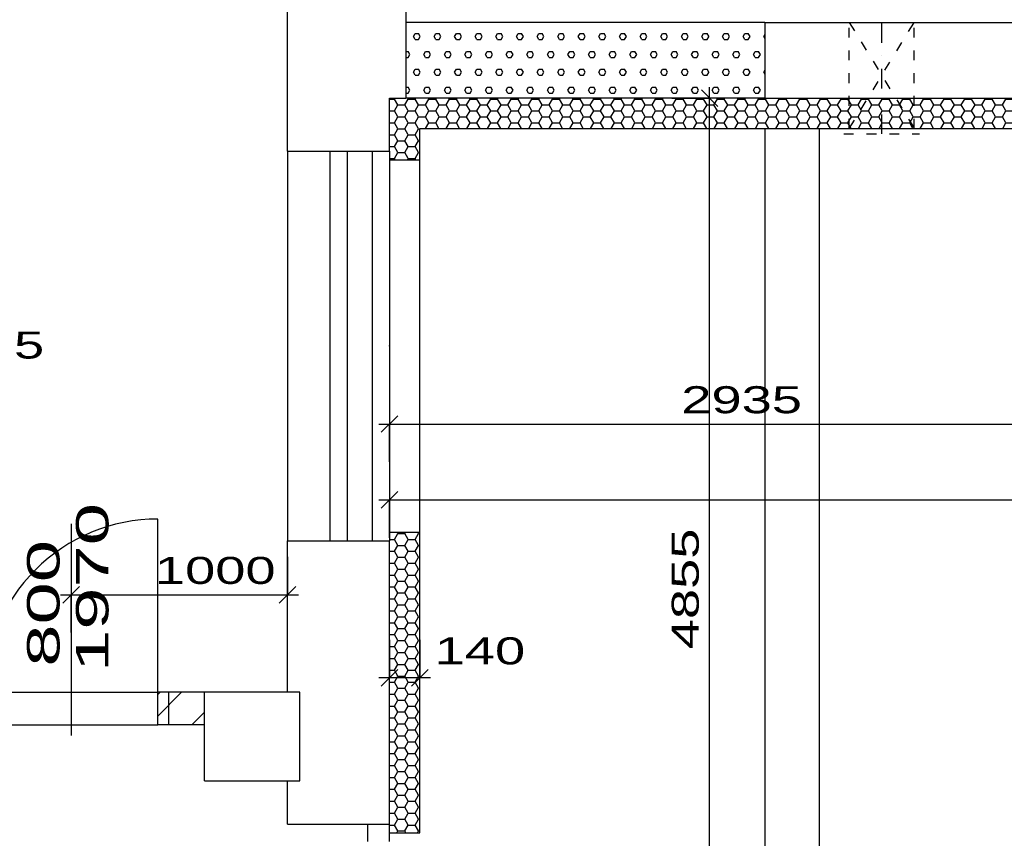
# Model space of a CAD drawing. Extents: x -196363 to 398972, y -489949 to -260582.
# Tile 189 of 256: x 226546 to 231097, y -380948 to -377165. Entities that reach past the tile are written whole.
import ezdxf

# ---------------------------------------------------------------- set-up
doc = ezdxf.new("R2010")
doc.units = 0
doc.header["$MEASUREMENT"] = 0
doc.linetypes.add('DASHED1', pattern=[1, 0.3, -0.4, 0.3])
doc.linetypes.add('DOTDASH', pattern=[1, 0.3, -0.2, 0, -0.2, 0.3])
for name, color, linetype in [('dvere', 1, 'Continuous'), ('koty', 1, 'Continuous'), ('navrh', 2, 'Continuous'), ('noszdiv', 1, 'Continuous'), ('okna', 2, 'Continuous'), ('popdver', 6, 'Continuous'), ('srafy', 8, 'Continuous'), ('tepizol', 8, 'Continuous')]:
    doc.layers.add(name, color=color, linetype=linetype)
doc.styles.add('SPIRITTXTSTYLE1', font='ROMAN')
doc.dimstyles.new('SPIRITSTYLE26', dxfattribs={"dimtxt": 125, "dimasz": 12.7, "dimexe": 175, "dimexo": -175, "dimgap": 50, "dimtad": 1, "dimdec": 3, "dimzin": 0, "dimdsep": 46, "dimlunit": 7, "dimtxsty": 'SPIRITTXTSTYLE1', "dimblk1": '_TICKMARKS26', "dimblk2": '_TICKMARKS26', "dimsah": 1, "dimcen": 0.09, "dimdle": 50, "dimclrd": 1, "dimclre": 1, "dimclrt": 1, "dimadec": 0, "dimazin": 0, "dimtfac": 1, "dimtdec": 4, "dimtofl": 0, "dimtmove": 1, "dimatfit": 0, "dimfxl": 0, "dimtolj": 1, "dimtzin": 0, "dimarcsym": 0})
doc.dimstyles.new('SPIRITSTYLE551', dxfattribs={"dimtxt": 125, "dimasz": 12.7, "dimexe": 175, "dimexo": 7842.966309, "dimgap": 50, "dimtad": 1, "dimdec": 3, "dimzin": 0, "dimdsep": 46, "dimlunit": 7, "dimtxsty": 'SPIRITTXTSTYLE1', "dimblk1": '_TICKMARKS551', "dimblk2": '_TICKMARKS551', "dimsah": 1, "dimcen": 0.09, "dimdle": 50, "dimclrd": 1, "dimclre": 1, "dimclrt": 1, "dimadec": 0, "dimazin": 0, "dimtfac": 1, "dimtdec": 4, "dimtofl": 0, "dimtmove": 1, "dimatfit": 0, "dimfxl": 0, "dimtolj": 1, "dimtzin": 0, "dimarcsym": 0})
doc.dimstyles.new('SPIRITSTYLE552', dxfattribs={"dimtxt": 125, "dimasz": 12.7, "dimexe": 175, "dimexo": 8038.650391, "dimgap": 50, "dimtad": 1, "dimdec": 3, "dimzin": 0, "dimdsep": 46, "dimlunit": 7, "dimtxsty": 'SPIRITTXTSTYLE1', "dimblk1": '_TICKMARKS552', "dimblk2": '_TICKMARKS552', "dimsah": 1, "dimcen": 0.09, "dimdle": 50, "dimclrd": 1, "dimclre": 1, "dimclrt": 1, "dimadec": 0, "dimazin": 0, "dimtfac": 1, "dimtdec": 4, "dimtofl": 0, "dimtmove": 1, "dimatfit": 0, "dimfxl": 0, "dimtolj": 1, "dimtzin": 0, "dimarcsym": 0})
doc.dimstyles.new('SPIRITSTYLE553', dxfattribs={"dimtxt": 125, "dimasz": 12.7, "dimexe": 175, "dimexo": 8314.330078, "dimgap": 50, "dimtad": 1, "dimdec": 3, "dimzin": 0, "dimdsep": 46, "dimlunit": 7, "dimtxsty": 'SPIRITTXTSTYLE1', "dimblk1": '_TICKMARKS553', "dimblk2": '_TICKMARKS553', "dimsah": 1, "dimcen": 0.09, "dimdle": 50, "dimclrd": 1, "dimclre": 1, "dimclrt": 1, "dimadec": 0, "dimazin": 0, "dimtfac": 1, "dimtdec": 4, "dimtofl": 0, "dimtmove": 1, "dimatfit": 0, "dimfxl": 0, "dimtolj": 1, "dimtzin": 0, "dimarcsym": 0})
doc.dimstyles.new('SPIRITSTYLE558', dxfattribs={"dimtxt": 125, "dimasz": 12.7, "dimexe": 175, "dimexo": 9321.126953, "dimgap": 50, "dimtad": 1, "dimdec": 3, "dimzin": 0, "dimdsep": 46, "dimlunit": 7, "dimtxsty": 'SPIRITTXTSTYLE1', "dimblk1": '_TICKMARKS558', "dimblk2": '_TICKMARKS558', "dimsah": 1, "dimcen": 0.09, "dimdle": 50, "dimclrd": 1, "dimclre": 1, "dimclrt": 1, "dimadec": 0, "dimazin": 0, "dimtfac": 1, "dimtdec": 4, "dimtofl": 0, "dimtmove": 1, "dimatfit": 0, "dimfxl": 0, "dimtolj": 1, "dimtzin": 0, "dimarcsym": 0})
doc.dimstyles.new('SPIRITSTYLE559', dxfattribs={"dimtxt": 125, "dimasz": 12.7, "dimexe": 175, "dimexo": 9264.125977, "dimgap": 50, "dimtad": 1, "dimdec": 3, "dimzin": 0, "dimdsep": 46, "dimlunit": 7, "dimtxsty": 'SPIRITTXTSTYLE1', "dimblk1": '_TICKMARKS559', "dimblk2": '_TICKMARKS559', "dimsah": 1, "dimcen": 0.09, "dimdle": 50, "dimclrd": 1, "dimclre": 1, "dimclrt": 1, "dimadec": 0, "dimazin": 0, "dimtfac": 1, "dimtdec": 4, "dimtofl": 0, "dimtmove": 1, "dimatfit": 0, "dimfxl": 0, "dimtolj": 1, "dimtzin": 0, "dimarcsym": 0})
doc.dimstyles.new('SPIRITSTYLE560', dxfattribs={"dimtxt": 125, "dimasz": 12.7, "dimexe": 175, "dimexo": 8192.960938, "dimgap": 50, "dimtad": 1, "dimdec": 3, "dimzin": 0, "dimdsep": 46, "dimlunit": 7, "dimtxsty": 'SPIRITTXTSTYLE1', "dimblk1": '_TICKMARKS560', "dimblk2": '_TICKMARKS560', "dimsah": 1, "dimcen": 0.09, "dimdle": 50, "dimclrd": 1, "dimclre": 1, "dimclrt": 1, "dimadec": 0, "dimazin": 0, "dimtfac": 1, "dimtdec": 4, "dimtofl": 0, "dimtmove": 1, "dimatfit": 0, "dimfxl": 0, "dimtolj": 1, "dimtzin": 0, "dimarcsym": 0})
doc.dimstyles.new('SPIRITSTYLE566', dxfattribs={"dimtxt": 125, "dimasz": 12.7, "dimexe": 175, "dimexo": -153.643173, "dimgap": 50, "dimtad": 1, "dimdec": 3, "dimzin": 0, "dimdsep": 46, "dimlunit": 7, "dimtxsty": 'SPIRITTXTSTYLE1', "dimblk1": '_TICKMARKS566', "dimblk2": '_TICKMARKS566', "dimsah": 1, "dimcen": 0.09, "dimdle": 50, "dimclrd": 1, "dimclre": 1, "dimclrt": 1, "dimadec": 0, "dimazin": 0, "dimtfac": 1, "dimtdec": 4, "dimtofl": 0, "dimtmove": 1, "dimatfit": 0, "dimfxl": 0, "dimtolj": 1, "dimtzin": 0, "dimarcsym": 0})
doc.dimstyles.new('SPIRITSTYLE567', dxfattribs={"dimtxt": 125, "dimasz": 12.7, "dimexe": 175, "dimexo": 1680.961182, "dimgap": 50, "dimtad": 1, "dimdec": 3, "dimzin": 0, "dimdsep": 46, "dimlunit": 7, "dimtxsty": 'SPIRITTXTSTYLE1', "dimblk1": '_TICKMARKS567', "dimblk2": '_TICKMARKS567', "dimsah": 1, "dimcen": 0.09, "dimdle": 50, "dimclrd": 1, "dimclre": 1, "dimclrt": 1, "dimadec": 0, "dimazin": 0, "dimtfac": 1, "dimtdec": 4, "dimtofl": 0, "dimtmove": 1, "dimatfit": 0, "dimfxl": 0, "dimtolj": 1, "dimtzin": 0, "dimarcsym": 0})
doc.dimstyles.new('SPIRITSTYLE568', dxfattribs={"dimtxt": 125, "dimasz": 12.7, "dimexe": 175, "dimexo": 8542.955078, "dimgap": 50, "dimtad": 1, "dimdec": 3, "dimzin": 0, "dimdsep": 46, "dimlunit": 7, "dimtxsty": 'SPIRITTXTSTYLE1', "dimblk1": '_TICKMARKS568', "dimblk2": '_TICKMARKS568', "dimsah": 1, "dimcen": 0.09, "dimdle": 50, "dimclrd": 1, "dimclre": 1, "dimclrt": 1, "dimadec": 0, "dimazin": 0, "dimtfac": 1, "dimtdec": 4, "dimtofl": 0, "dimtmove": 1, "dimatfit": 0, "dimfxl": 0, "dimtolj": 1, "dimtzin": 0, "dimarcsym": 0})
doc.dimstyles.new('SPIRITSTYLE653', dxfattribs={"dimtxt": 125, "dimasz": 12.7, "dimexe": 175, "dimexo": 275.2547, "dimgap": 50, "dimtad": 1, "dimdec": 3, "dimzin": 0, "dimdsep": 46, "dimlunit": 7, "dimtxsty": 'SPIRITTXTSTYLE1', "dimblk1": '_TICKMARKS653', "dimblk2": '_TICKMARKS653', "dimsah": 1, "dimcen": 0.09, "dimdle": 50, "dimclrd": 1, "dimclre": 1, "dimclrt": 1, "dimadec": 0, "dimazin": 0, "dimtfac": 1, "dimtdec": 4, "dimtofl": 0, "dimtmove": 1, "dimatfit": 0, "dimfxl": 0, "dimtolj": 1, "dimtzin": 0, "dimarcsym": 0})
doc.dimstyles.new('SPIRITSTYLE660', dxfattribs={"dimtxt": 125, "dimasz": 12.7, "dimexe": 175, "dimexo": 80.835548, "dimgap": 50, "dimtad": 1, "dimdec": 3, "dimzin": 0, "dimdsep": 46, "dimlunit": 7, "dimtxsty": 'SPIRITTXTSTYLE1', "dimblk1": '_TICKMARKS660', "dimblk2": '_TICKMARKS660', "dimsah": 1, "dimcen": 0.09, "dimdle": 50, "dimclrd": 1, "dimclre": 1, "dimclrt": 1, "dimadec": 0, "dimazin": 0, "dimtfac": 1, "dimtdec": 4, "dimtofl": 0, "dimtmove": 1, "dimatfit": 0, "dimfxl": 0, "dimtolj": 1, "dimtzin": 0, "dimarcsym": 0})
pattern_1 = [(0, (582227.31, -258968), (47.625, 82.488914), [15.875, -79.375]), (0, (582227.31, -258940.5), (47.625, 82.488914), [15.875, -79.375]), (60.000002, (582243.19, -258968), (-47.625, 82.488914), [15.875, -79.375]), (120.000003, (582227.31, -258968), (-95.25, -3e-06), [15.875, -79.375]), (60.000002, (582219.375, -258954.25), (-47.625, 82.488914), [15.875, -79.375]), (120.000003, (582251.125, -258954.25), (-95.25, -3e-06), [15.875, -79.375])]
pattern_2 = [(0, (582227.312, -258968), (47.625, 27.4963055), [-63.5, 31.75]), (60.000002, (582227.312, -258968), (-1.7e-06, 54.9926147), [31.75, -63.5]), (120.000003, (582227.312, -258968), (-47.625, 27.4963055), [-63.5, 31.75])]

# ---------------------------------------------------------------- blocks, each defined once
blk = doc.blocks.new('_TICKMARKS551')
at = {"color": 1, "linetype": 'Continuous'}
blk.add_line((-3, -3), (3, 3), dxfattribs=at)
blk = doc.blocks.new('*D1373')
at = {"color": 1, "linetype": 'Continuous', "ltscale": 300}
for p, q in [((236273.3125, -377477.90625, 1723.800049), (236273.3125, -377822.9375, 1723.800049)), ((236098.3125, -377527.90625, 1723.800049), (236273.3125, -377527.90625, 1723.800049)), ((236448.296875, -377527.90625, 1723.800049), (236273.3125, -377527.90625, 1723.800049)), ((236098.3125, -377772.9375, 1723.800049), (236273.3125, -377772.9375, 1723.800049)), ((236448.296875, -377772.9375, 1723.800049), (236273.3125, -377772.9375, 1723.800049))]:
    blk.add_line(p, q, dxfattribs=at)
at = {"color": 1, "linetype": 'Continuous', "ltscale": 300, "xscale": 12.69999980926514, "yscale": 12.69999980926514, "zscale": 12.69999980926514}
for p, rotation in [((236273.3125, -377527.90625, 1723.800049), 90.00000250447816), ((236273.3125, -377772.9375, 1723.800049), -90.00000250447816)]:
    blk.add_blockref('_TICKMARKS551', p, dxfattribs=dict(at, rotation=rotation))
at = {"color": 1, "linetype": 'Continuous', "ltscale": 300, "style": 'SPIRITTXTSTYLE1', "width": 1.5}
blk.add_text('245', height=125, rotation=450.000019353, dxfattribs=at).set_placement((236197.609375, -377738, 1723.800049))
blk = doc.blocks.new('_TICKMARKS552')
at = {"color": 1, "linetype": 'Continuous'}
blk.add_line((-3, -3), (3, 3), dxfattribs=at)
blk = doc.blocks.new('*D1374')
at = {"color": 1, "linetype": 'Continuous', "ltscale": 300}
for p, q in [((236273.3125, -377722.9375, 1723.800049), (236273.3125, -379622.90625, 1723.800049)), ((236098.3125, -377772.9375, 1723.800049), (236273.3125, -377772.9375, 1723.800049)), ((236448.296875, -377772.9375, 1723.800049), (236273.3125, -377772.9375, 1723.800049)), ((236098.3125, -379572.90625, 1723.800049), (236273.3125, -379572.90625, 1723.800049)), ((236448.296875, -379572.90625, 1723.800049), (236273.3125, -379572.90625, 1723.800049))]:
    blk.add_line(p, q, dxfattribs=at)
at = {"color": 1, "linetype": 'Continuous', "ltscale": 300, "xscale": 12.69999980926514, "yscale": 12.69999980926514, "zscale": 12.69999980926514}
for p, rotation in [((236273.3125, -377772.9375, 1723.800049), 90.00000250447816), ((236273.3125, -379572.90625, 1723.800049), -90.00000250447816)]:
    blk.add_blockref('_TICKMARKS552', p, dxfattribs=dict(at, rotation=rotation))
at = {"color": 1, "linetype": 'Continuous', "ltscale": 300, "style": 'SPIRITTXTSTYLE1', "width": 1.5}
blk.add_text('1800', height=125, rotation=450.000019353, dxfattribs=at).set_placement((236223.328125, -378786, 1723.800049))
blk = doc.blocks.new('*D1375')
at = {"color": 1, "linetype": 'Continuous', "ltscale": 300}
for p, q in [((236273.3125, -379522.90625, 1723.800049), (236273.3125, -380932.9375, 1723.800049)), ((236098.3125, -379572.90625, 1723.800049), (236273.3125, -379572.90625, 1723.800049)), ((236448.296875, -379572.90625, 1723.800049), (236273.3125, -379572.90625, 1723.800049)), ((236098.3125, -380882.9375, 1723.800049), (236273.3125, -380882.9375, 1723.800049)), ((236448.296875, -380882.9375, 1723.800049), (236273.3125, -380882.9375, 1723.800049))]:
    blk.add_line(p, q, dxfattribs=at)
at = {"color": 1, "linetype": 'Continuous', "ltscale": 300, "xscale": 12.69999980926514, "yscale": 12.69999980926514, "zscale": 12.69999980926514}
for p, rotation in [((236273.3125, -379572.90625, 1723.800049), 90.00000250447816), ((236273.3125, -380882.9375, 1723.800049), -90.00000250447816)]:
    blk.add_blockref('_TICKMARKS552', p, dxfattribs=dict(at, rotation=rotation))
at = {"color": 1, "linetype": 'Continuous', "ltscale": 300, "style": 'SPIRITTXTSTYLE1', "width": 1.5}
blk.add_text('1310', height=125, rotation=450.000019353, dxfattribs=at).set_placement((236223.328125, -380335.0625, 1723.800049))
blk = doc.blocks.new('_TICKMARKS553')
at = {"color": 1, "linetype": 'Continuous'}
blk.add_line((-3, -3), (3, 3), dxfattribs=at)
blk = doc.blocks.new('*D1376')
at = {"color": 1, "linetype": 'Continuous', "ltscale": 300}
for p, q in [((236273.3125, -380832.90625, 1723.800049), (236273.3125, -382032.90625, 1723.800049)), ((236098.3125, -380882.9375, 1723.800049), (236273.3125, -380882.9375, 1723.800049)), ((236448.296875, -380882.9375, 1723.800049), (236273.3125, -380882.9375, 1723.800049)), ((236098.3125, -381982.90625, 1723.800049), (236273.3125, -381982.90625, 1723.800049)), ((236448.296875, -381982.90625, 1723.800049), (236273.3125, -381982.90625, 1723.800049))]:
    blk.add_line(p, q, dxfattribs=at)
at = {"color": 1, "linetype": 'Continuous', "ltscale": 300, "xscale": 12.69999980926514, "yscale": 12.69999980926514, "zscale": 12.69999980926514}
for p, rotation in [((236273.3125, -380882.9375, 1723.800049), 90.00000250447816), ((236273.3125, -381982.90625, 1723.800049), -90.00000250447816)]:
    blk.add_blockref('_TICKMARKS553', p, dxfattribs=dict(at, rotation=rotation))
at = {"color": 1, "linetype": 'Continuous', "ltscale": 300, "style": 'SPIRITTXTSTYLE1', "width": 1.5}
blk.add_text('1100', height=125, rotation=450.000019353, dxfattribs=at).set_placement((236223.328125, -381540.0625, 1723.800049))
blk = doc.blocks.new('_TICKMARKS559')
at = {"color": 1, "linetype": 'Continuous'}
blk.add_line((-3, -3), (3, 3), dxfattribs=at)
blk = doc.blocks.new('*D1383')
at = {"color": 1, "linetype": 'Continuous', "ltscale": 300}
for p, q in [((236623.296875, -382032.90625, 1723.800049), (236623.296875, -380372.90625, 1723.800049)), ((236448.296875, -380422.90625, 1723.800049), (236623.296875, -380422.90625, 1723.800049)), ((236798.296875, -380422.90625, 1723.800049), (236623.296875, -380422.90625, 1723.800049)), ((236448.296875, -381982.90625, 1723.800049), (236623.296875, -381982.90625, 1723.800049)), ((236798.296875, -381982.90625, 1723.800049), (236623.296875, -381982.90625, 1723.800049))]:
    blk.add_line(p, q, dxfattribs=at)
at = {"color": 1, "linetype": 'Continuous', "ltscale": 300, "xscale": 12.69999980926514, "yscale": 12.69999980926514, "zscale": 12.69999980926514}
for p, rotation in [((236623.296875, -380422.90625, 1723.800049), 90.00000250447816), ((236623.296875, -381982.90625, 1723.800049), 270.0000006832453)]:
    blk.add_blockref('_TICKMARKS559', p, dxfattribs=dict(at, rotation=rotation))
at = {"color": 1, "linetype": 'Continuous', "ltscale": 300, "style": 'SPIRITTXTSTYLE1', "width": 1.5}
blk.add_text('1560', height=125, rotation=90.000002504, dxfattribs=at).set_placement((236573.3125, -381316, 1723.800049))
blk = doc.blocks.new('_TICKMARKS558')
at = {"color": 1, "linetype": 'Continuous'}
blk.add_line((-3, -3), (3, 3), dxfattribs=at)
blk = doc.blocks.new('*D1384')
at = {"color": 1, "linetype": 'Continuous', "ltscale": 300}
for p, q in [((236680.296875, -380472.9375, 1723.800049), (236680.296875, -380222.90625, 1723.800049)), ((236505.296875, -380272.9375, 1723.800049), (236680.296875, -380272.9375, 1723.800049)), ((236855.296875, -380272.9375, 1723.800049), (236680.296875, -380272.9375, 1723.800049)), ((236505.296875, -380422.90625, 1723.800049), (236680.296875, -380422.90625, 1723.800049)), ((236855.296875, -380422.90625, 1723.800049), (236680.296875, -380422.90625, 1723.800049))]:
    blk.add_line(p, q, dxfattribs=at)
at = {"color": 1, "linetype": 'Continuous', "ltscale": 300, "xscale": 12.69999980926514, "yscale": 12.69999980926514, "zscale": 12.69999980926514}
for p, rotation in [((236680.296875, -380272.9375, 1723.800049), 90.00000250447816), ((236680.296875, -380422.90625, 1723.800049), 270.0000006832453)]:
    blk.add_blockref('_TICKMARKS558', p, dxfattribs=dict(at, rotation=rotation))
at = {"color": 1, "linetype": 'Continuous', "ltscale": 300, "style": 'SPIRITTXTSTYLE1', "width": 1.5}
blk.add_text('150', height=125, rotation=90.000002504, dxfattribs=at).set_placement((236867.0625, -380624.25, 1723.800049))
blk = doc.blocks.new('_TICKMARKS560')
at = {"color": 1, "linetype": 'Continuous'}
blk.add_line((-3, -3), (3, 3), dxfattribs=at)
blk = doc.blocks.new('*D1385')
at = {"color": 1, "linetype": 'Continuous', "ltscale": 300}
for p, q in [((236623.296875, -380322.9375, 1723.800049), (236623.296875, -377477.90625, 1723.800049)), ((236448.296875, -377527.90625, 1723.800049), (236623.296875, -377527.90625, 1723.800049)), ((236798.296875, -377527.90625, 1723.800049), (236623.296875, -377527.90625, 1723.800049)), ((236448.296875, -380272.9375, 1723.800049), (236623.296875, -380272.9375, 1723.800049)), ((236798.296875, -380272.9375, 1723.800049), (236623.296875, -380272.9375, 1723.800049))]:
    blk.add_line(p, q, dxfattribs=at)
at = {"color": 1, "linetype": 'Continuous', "ltscale": 300, "xscale": 12.69999980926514, "yscale": 12.69999980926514, "zscale": 12.69999980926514}
for p, rotation in [((236623.296875, -377527.90625, 1723.800049), 90.00000250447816), ((236623.296875, -380272.9375, 1723.800049), 270.0000006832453)]:
    blk.add_blockref('_TICKMARKS560', p, dxfattribs=dict(at, rotation=rotation))
at = {"color": 1, "linetype": 'Continuous', "ltscale": 300, "style": 'SPIRITTXTSTYLE1', "width": 1.5}
blk.add_text('2745', height=125, rotation=90.000002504, dxfattribs=at).set_placement((236573.3125, -379019.46875, 1723.800049))
blk = doc.blocks.new('_TICKMARKS566')
at = {"color": 1, "linetype": 'Continuous'}
blk.add_line((-3, -3), (3, 3), dxfattribs=at)
blk = doc.blocks.new('*D1391')
at = {"color": 1, "linetype": 'Continuous', "ltscale": 300}
for p, q in [((228255.34375, -380031.5625, 1723.800049), (228255.34375, -380206.5625, 1723.800049)), ((228395.34375, -380031.5625, 1723.800049), (228395.34375, -380206.5625, 1723.800049)), ((228445.34375, -380206.5625, 1723.800049), (228205.328125, -380206.5625, 1723.800049)), ((228255.34375, -380381.53125, 1723.800049), (228255.34375, -380206.5625, 1723.800049)), ((228395.34375, -380381.53125, 1723.800049), (228395.34375, -380206.5625, 1723.800049))]:
    blk.add_line(p, q, dxfattribs=at)
at = {"color": 1, "linetype": 'Continuous', "ltscale": 300, "xscale": 12.69999980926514, "yscale": 12.69999980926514, "zscale": 12.69999980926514}
for p, rotation in [((228255.34375, -380206.5625, 1723.800049), 180.0000050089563), ((228395.34375, -380206.5625, 1723.800049), 360.0000100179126)]:
    blk.add_blockref('_TICKMARKS566', p, dxfattribs=dict(at, rotation=rotation))
at = {"color": 1, "linetype": 'Continuous', "ltscale": 300, "style": 'SPIRITTXTSTYLE1', "width": 1.5}
blk.add_text('140', height=125, rotation=360.000010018, dxfattribs=at).set_placement((228463.84375, -380144.28125, 1723.800049))
blk = doc.blocks.new('_TICKMARKS567')
at = {"color": 1, "linetype": 'Continuous'}
blk.add_line((-3, -3), (3, 3), dxfattribs=at)
blk = doc.blocks.new('*D1392')
at = {"color": 1, "linetype": 'Continuous', "ltscale": 300}
for p, q in [((228255.34375, -379208.875, 1723.800049), (228255.34375, -379383.875, 1723.800049)), ((235325.375, -379208.875, 1723.800049), (235325.375, -379383.875, 1723.800049)), ((228205.328125, -379383.875, 1723.800049), (235375.375, -379383.875, 1723.800049)), ((228255.34375, -379558.875, 1723.800049), (228255.34375, -379383.875, 1723.800049)), ((235325.375, -379558.875, 1723.800049), (235325.375, -379383.875, 1723.800049))]:
    blk.add_line(p, q, dxfattribs=at)
at = {"color": 1, "linetype": 'Continuous', "ltscale": 300, "xscale": 12.69999980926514, "yscale": 12.69999980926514, "zscale": 12.69999980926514, "rotation": 180.0000050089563}
blk.add_blockref('_TICKMARKS567', (228255.34375, -379383.875, 1723.800049), dxfattribs=at)
at = {"color": 1, "linetype": 'Continuous', "ltscale": 300, "xscale": 12.69999980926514, "yscale": 12.69999980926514, "zscale": 12.69999980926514}
blk.add_blockref('_TICKMARKS567', (235325.375, -379383.875, 1723.800049), dxfattribs=at)
at = {"color": 1, "linetype": 'Continuous', "ltscale": 300, "style": 'SPIRITTXTSTYLE1', "width": 1.5}
blk.add_text('7070', height=125, dxfattribs=at).set_placement((231671.3125, -379333.90625, 1723.800049))
blk = doc.blocks.new('_TICKMARKS568')
at = {"color": 1, "linetype": 'Continuous'}
blk.add_line((-3, -3), (3, 3), dxfattribs=at)
blk = doc.blocks.new('*D1393')
at = {"color": 1, "linetype": 'Continuous', "ltscale": 300}
for p, q in [((236973.296875, -377477.90625, 1723.800049), (236973.296875, -387172.90625, 1723.800049)), ((236798.296875, -377527.90625, 1723.800049), (236973.296875, -377527.90625, 1723.800049)), ((237148.296875, -377527.90625, 1723.800049), (236973.296875, -377527.90625, 1723.800049)), ((236798.296875, -387122.90625, 1723.800049), (236973.296875, -387122.90625, 1723.800049)), ((237148.296875, -387122.90625, 1723.800049), (236973.296875, -387122.90625, 1723.800049))]:
    blk.add_line(p, q, dxfattribs=at)
at = {"color": 1, "linetype": 'Continuous', "ltscale": 300, "xscale": 12.69999980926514, "yscale": 12.69999980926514, "zscale": 12.69999980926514}
for p, rotation in [((236973.296875, -377527.90625, 1723.800049), 90.00000250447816), ((236973.296875, -387122.90625, 1723.800049), -90.00000250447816)]:
    blk.add_blockref('_TICKMARKS568', p, dxfattribs=dict(at, rotation=rotation))
at = {"color": 1, "linetype": 'Continuous', "ltscale": 300, "style": 'SPIRITTXTSTYLE1', "width": 1.5}
blk.add_text('9595', height=125, rotation=450.000019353, dxfattribs=at).set_placement((236923.3125, -382444.4375, 1723.800049))
blk = doc.blocks.new('_TICKMARKS653')
at = {"color": 1, "linetype": 'Continuous'}
blk.add_line((-3, -3), (3, 3), dxfattribs=at)
blk = doc.blocks.new('*D1580')
at = {"color": 1, "linetype": 'Continuous', "ltscale": 300}
for p, q in [((226784.171875, -379647.6875, 1723.800049), (226784.171875, -379822.65625, 1723.800049)), ((227783.96875, -379647.6875, 1723.800049), (227783.96875, -379822.65625, 1723.800049)), ((226734.171875, -379822.65625, 1723.800049), (227833.984375, -379822.65625, 1723.800049)), ((226784.171875, -379997.65625, 1723.800049), (226784.171875, -379822.65625, 1723.800049)), ((227783.96875, -379997.65625, 1723.800049), (227783.96875, -379822.65625, 1723.800049))]:
    blk.add_line(p, q, dxfattribs=at)
at = {"color": 1, "linetype": 'Continuous', "ltscale": 300, "xscale": 12.69999980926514, "yscale": 12.69999980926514, "zscale": 12.69999980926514, "rotation": 180.0000050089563}
blk.add_blockref('_TICKMARKS653', (226784.171875, -379822.65625, 1723.800049), dxfattribs=at)
at = {"color": 1, "linetype": 'Continuous', "ltscale": 300, "xscale": 12.69999980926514, "yscale": 12.69999980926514, "zscale": 12.69999980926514}
blk.add_blockref('_TICKMARKS653', (227783.96875, -379822.65625, 1723.800049), dxfattribs=at)
at = {"color": 1, "linetype": 'Continuous', "ltscale": 300, "style": 'SPIRITTXTSTYLE1', "width": 1.5}
blk.add_text('1000', height=125, dxfattribs=at).set_placement((227170.984375, -379772.6875, 1723.800049))
blk = doc.blocks.new('_TICKMARKS660')
at = {"color": 1, "linetype": 'Continuous'}
blk.add_line((-3, -3), (3, 3), dxfattribs=at)
blk = doc.blocks.new('*D1590')
at = {"color": 1, "linetype": 'Continuous', "ltscale": 300}
for p, q in [((229734.515625, -382432.90625, 1723.800049), (229734.515625, -377477.90625, 1723.800049)), ((229559.515625, -377527.90625, 1723.800049), (229734.515625, -377527.90625, 1723.800049)), ((229909.515625, -377527.90625, 1723.800049), (229734.515625, -377527.90625, 1723.800049)), ((229559.515625, -382382.90625, 1723.800049), (229734.515625, -382382.90625, 1723.800049)), ((229909.515625, -382382.90625, 1723.800049), (229734.515625, -382382.90625, 1723.800049))]:
    blk.add_line(p, q, dxfattribs=at)
at = {"color": 1, "linetype": 'Continuous', "ltscale": 300, "xscale": 12.69999980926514, "yscale": 12.69999980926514, "zscale": 12.69999980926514}
for p, rotation in [((229734.515625, -377527.90625, 1723.800049), 90.00000250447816), ((229734.515625, -382382.90625, 1723.800049), 270.0000006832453)]:
    blk.add_blockref('_TICKMARKS660', p, dxfattribs=dict(at, rotation=rotation))
at = {"color": 1, "linetype": 'Continuous', "ltscale": 300, "style": 'SPIRITTXTSTYLE1', "width": 1.5}
blk.add_text('4855', height=125, rotation=90.000002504, dxfattribs=at).set_placement((229684.53125, -380074.46875, 1723.800049))
blk = doc.blocks.new('_TICKMARKS26')
at = {"color": 1, "linetype": 'Continuous'}
blk.add_line((-3, -3), (3, 3), dxfattribs=at)
blk = doc.blocks.new('*D1746')
at = {"color": 1, "linetype": 'Continuous', "ltscale": 300}
for p, q in [((228255.34375, -378858.875, 1723.800049), (228255.34375, -379033.875, 1723.800049)), ((231190.328125, -378858.875, 1723.800049), (231190.328125, -379033.875, 1723.800049)), ((228205.328125, -379033.875, 1723.800049), (231240.328125, -379033.875, 1723.800049)), ((228255.34375, -379208.875, 1723.800049), (228255.34375, -379033.875, 1723.800049)), ((231190.328125, -379208.875, 1723.800049), (231190.328125, -379033.875, 1723.800049))]:
    blk.add_line(p, q, dxfattribs=at)
at = {"color": 1, "linetype": 'Continuous', "ltscale": 300, "xscale": 12.69999980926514, "yscale": 12.69999980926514, "zscale": 12.69999980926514, "rotation": 180.0000050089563}
blk.add_blockref('_TICKMARKS26', (228255.34375, -379033.875, 1723.800049), dxfattribs=at)
at = {"color": 1, "linetype": 'Continuous', "ltscale": 300, "xscale": 12.69999980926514, "yscale": 12.69999980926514, "zscale": 12.69999980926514}
blk.add_blockref('_TICKMARKS26', (231190.328125, -379033.875, 1723.800049), dxfattribs=at)
at = {"color": 1, "linetype": 'Continuous', "ltscale": 300, "style": 'SPIRITTXTSTYLE1', "width": 1.5}
blk.add_text('2935', height=125, dxfattribs=at).set_placement((229603.796875, -378983.90625, 1723.800049))

msp = doc.modelspace()

# ---------------------------------------------------------------- hatches: boundary and pattern name
at = {"layer": 'srafy', "linetype": 'Continuous', "ltscale": 300}
h = msp.add_hatch(dxfattribs=at)
h.set_pattern_fill('PorBet', color=8, scale=15.875, style=0, pattern_type=2)
h.set_pattern_definition(pattern_1)
h.paths.add_polyline_path([(228330.34375, -377527.90625), (229730.34375, -377527.90625), (229730.34375, -377177.90625), (228330.34375, -377177.90625)], flags=0)
h = msp.add_hatch(dxfattribs=at)
h.set_pattern_fill('PorBet', color=8, scale=15.875, style=0, pattern_type=2)
h.set_pattern_definition(pattern_1)
h.paths.add_polyline_path([(229990.35938, -377177.90625), (229730.34375, -377177.90625), (229730.34375, -377527.90625), (229990.35938, -377527.90625)], flags=0)
h = msp.add_hatch(dxfattribs=at)
h.set_pattern_fill('ZdivKER', color=8, scale=5.55625, style=0, pattern_type=2)
h.set_pattern_definition([(45, (582227.31, -258968), (-148.49243, 148.49243), []), (45, (582326.31, -258968), (-148.49243, 148.49243), [])])
h.paths.add_polyline_path([(227184.17188, -380272.9375), (227184.17188, -380422.90625), (227400.34375, -380422.90625), (227400.34375, -380272.9375)], flags=0)
at = {"layer": 'tepizol', "linetype": 'Continuous', "ltscale": 300}
h = msp.add_hatch(dxfattribs=at)
h.set_pattern_fill('Plastev', scale=31.75, style=0, pattern_type=2)
h.set_pattern_definition(pattern_2)
h.paths.add_polyline_path([(228330.34375, -377527.90625), (228255.34375, -377527.90625), (228255.34375, -377772.9375), (228255.34375, -377812.9375), (228395.34375, -377812.9375), (228395.34375, -377667.90625), (229690.34375, -377667.90625), (229690.34375, -377527.90625), (228630.34375, -377527.90625)], flags=0)
h = msp.add_hatch(dxfattribs=at)
h.set_pattern_fill('Plastev', scale=31.75, style=0, pattern_type=2)
h.set_pattern_definition(pattern_2)
h.paths.add_polyline_path([(229990.35938, -377527.90625), (229730.34375, -377527.90625), (229690.34375, -377527.90625), (229690.34375, -377667.90625), (231190.32812, -377667.90625), (231190.32812, -377527.90625)], flags=0)
h = msp.add_hatch(dxfattribs=at)
h.set_pattern_fill('Plastev', scale=31.75, style=0, pattern_type=2)
h.set_pattern_definition(pattern_2)
h.paths.add_polyline_path([(228255.34375, -380882.9375), (228255.34375, -380922.9375), (228395.34375, -380922.9375), (228395.34375, -379532.90625), (228255.34375, -379532.90625), (228255.34375, -379572.90625)], flags=0)

# ---------------------------------------------------------------- linework, layer by layer
at = {"layer": 'dvere', "color": 7, "linetype": 'Continuous', "ltscale": 300}
for p, q in [((227184.17188, -380272.9375, 900), (227184.17188, -379472.9375, 900)), ((228155.32812, -380962.90625, 900), (228155.32812, -380882.9375, 900)), ((228255.34375, -380962.90625, 900), (228255.34375, -380882.9375, 900))]:
    msp.add_line(p, q, dxfattribs=at)
at = {"layer": 'dvere', "color": 1, "linetype": 'Continuous', "ltscale": 330}
for p, q in [((226384.17188, -380272.9375), (227184.17188, -380272.9375)), ((226384.17188, -380422.90625), (227184.17188, -380422.90625))]:
    msp.add_line(p, q, dxfattribs=at)
at = {"layer": 'dvere', "color": 1, "linetype": 'Continuous', "ltscale": 304.799988}
msp.add_line((227234.1875, -380272.9375), (227234.1875, -380422.90625), dxfattribs=at)
at = {"layer": 'dvere', "color": 7, "linetype": 'Continuous', "ltscale": 300}
msp.add_arc((227184.17188, -380272.9375, 900), 800.00079, 90.0000025, 180.00000501, dxfattribs=at)
msp.add_point((226784.17188, -380272.90625, 900), dxfattribs=at)
at = {"layer": 'dvere', "color": 15, "linetype": 'Continuous', "ltscale": 250}
msp.add_point((226784.17188, -380422.90625), dxfattribs=at)
at = {"layer": 'koty', "color": 1, "linetype": 'DOTDASH', "ltscale": 300}
msp.add_line((230530.32812, -377692.9375, 1723.80005), (230530.32812, -376559.6875, 1723.80005), dxfattribs=at)
at = {"layer": 'koty', "color": 2, "linetype": 'DASHED1', "ltscale": 150}
for p, q in [((230380.32812, -377667.9375, 1723.80005), (230380.32812, -377177.90625, 1723.80005)), ((230380.32812, -377667.9375, 1723.80005), (230680.32812, -377177.90625, 1723.80005)), ((230380.32812, -377177.90625, 1723.80005), (230680.32812, -377667.9375, 1723.80005)), ((230680.32812, -377667.9375, 1723.80005), (230680.32812, -377177.90625, 1723.80005)), ((230355.32812, -377692.9375, 1723.80005), (230705.32812, -377692.9375, 1723.80005))]:
    msp.add_line(p, q, dxfattribs=at)
at = {"layer": 'navrh', "color": 2, "linetype": 'Continuous', "ltscale": 300}
for p, q in [((229990.35938, -377177.90625, 900), (228330.34375, -377177.90625, 900)), ((228330.34375, -377177.90625, 900), (228330.34375, -377527.90625, 900)), ((229990.35938, -377177.90625, 900), (229990.35938, -377527.90625, 900)), ((229990.35938, -377527.90625, 900), (228330.34375, -377527.90625, 900)), ((228395.34375, -377812.9375, 900), (228395.34375, -377667.90625, 900)), ((228395.34375, -377667.90625, 900), (231190.32812, -377667.90625, 900)), ((229990.35938, -377667.90625, 900), (229990.35938, -382982.875, 900)), ((230240.35938, -377667.90625, 900), (230240.35938, -382982.875, 900)), ((228255.34375, -377812.9375, 900), (228395.34375, -377812.9375, 900)), ((228255.34375, -379532.90625, 900), (228395.34375, -379532.90625, 900)), ((228395.34375, -380922.9375, 900), (228395.34375, -379532.90625, 900)), ((227400.34375, -380272.9375, 900), (227184.17188, -380272.9375, 900)), ((227184.17188, -380422.90625, 900), (227184.17188, -380272.9375, 900)), ((227400.34375, -380422.90625, 900), (227184.17188, -380422.90625, 900)), ((227783.96875, -380882.9375, 900), (228255.34375, -380882.9375, 900)), ((228255.34375, -380922.9375, 900), (228395.34375, -380922.9375, 900))]:
    msp.add_line(p, q, dxfattribs=at)
at = {"layer": 'navrh', "color": 7, "linetype": 'Continuous', "ltscale": 300}
msp.add_line((228395.34375, -379532.90625, 2547.59985), (228395.34375, -377812.9375, 2547.59985), dxfattribs=at)
at = {"layer": 'noszdiv', "color": 1, "linetype": 'Continuous', "ltscale": 300}
for p, q in [((228330.34375, -376652.9375, 900), (228330.34375, -377177.90625, 900)), ((227783.96875, -377772.9375, 900), (227783.96875, -377072.9375, 900)), ((229990.35938, -377177.90625, 900), (231190.32812, -377177.90625, 900)), ((228330.34375, -377332.9375, 900), (228330.34375, -377332.9375, 900)), ((229990.35938, -377332.9375, 900), (229990.35938, -377332.9375, 900)), ((228255.34375, -377772.9375, 900), (228255.34375, -377527.90625, 900)), ((228255.34375, -377527.90625, 900), (228330.34375, -377527.90625, 900)), ((229990.35938, -377527.90625, 900), (231190.32812, -377527.90625, 900)), ((227783.96875, -377772.9375, 900), (228255.34375, -377772.9375, 900)), ((227783.96875, -380272.9375, 900), (227783.96875, -379572.90625, 900)), ((227783.96875, -379572.90625, 900), (228255.34375, -379572.90625, 900)), ((228255.34375, -380882.9375, 900), (228255.34375, -379572.90625, 900)), ((227400.34375, -380682.9375, 900), (227400.34375, -380272.9375, 900)), ((227840.32812, -380272.9375, 900), (227400.34375, -380272.9375, 900)), ((227840.32812, -380682.9375, 900), (227840.32812, -380272.9375, 900)), ((227400.34375, -380682.9375, 900), (227400.34375, -380318.71875, 900)), ((227400.34375, -380682.9375, 900), (227783.96875, -380682.9375, 900)), ((227783.96875, -380682.9375, 900), (227840.32812, -380682.9375, 900)), ((227783.96875, -380882.9375, 900), (227783.96875, -380682.9375, 900))]:
    msp.add_line(p, q, dxfattribs=at)
at = {"layer": 'okna', "color": 7, "linetype": 'Continuous', "ltscale": 300}
for p, q in [((227783.96875, -377772.9375, 5171.40039), (227783.96875, -379572.90625, 5171.40039)), ((227979.65625, -377772.9375, 5247.6001), (227979.65625, -379572.90625, 5247.6001)), ((228059.65625, -377772.9375, 5247.6001), (228059.65625, -379572.90625, 5247.6001)), ((228175.34375, -377772.9375, 5171.40039), (228175.34375, -379572.90625, 5171.40039)), ((228255.34375, -377772.9375, 5171.40039), (228255.34375, -379572.90625, 5171.40039))]:
    msp.add_line(p, q, dxfattribs=at)
msp.add_point((228255.34375, -378672.9375, 4347.6001), dxfattribs=at)
at = {"layer": 'popdver', "color": 6, "linetype": 'Continuous', "ltscale": 250}
msp.add_line((226784.17188, -379495.4375), (226784.17188, -380473.1875), dxfattribs=at)
at = {"layer": 'popdver', "color": 6, "linetype": 'Continuous', "ltscale": 304.799988}
msp.add_point((226784.17188, -380272.9375), dxfattribs=at)
at = {"layer": 'popdver', "color": 6, "linetype": 'Continuous', "ltscale": 250}
msp.add_point((226784.17188, -380272.9375), dxfattribs=at)

# ---------------------------------------------------------------- texts
at = {"layer": 'koty', "color": 1, "linetype": 'Continuous', "ltscale": 300, "style": 'SPIRITTXTSTYLE1', "width": 1.5}
msp.add_text('SV = 2355', height=125, dxfattribs=at).set_placement((225481.20312, -378731.1875, 900))
at = {"layer": 'popdver', "color": 6, "linetype": 'Continuous', "ltscale": 250, "style": 'SPIRITTXTSTYLE1', "width": 1.75}
for s, p in [('1970', (226956.09375, -380179.625)), ('800', (226730.04688, -380155.0625))]:
    msp.add_text(s, height=150, rotation=90.0000025, dxfattribs=at).set_placement(p)

# ---------------------------------------------------------------- dimensions: what is measured, and where the dimension line sits
at = {"layer": 'koty', "color": 1, "linetype": 'Continuous', "ltscale": 300}
for base, p1, p2, dimstyle, picture, middle in [((236273.3125, -377527.90625, 1723.80005), (228255.34375, -377527.90625, 1723.80005), (227979.65625, -377772.9375, 1723.80005), 'SPIRITSTYLE551', '*D1373', (236364.26562, -377738)), ((236680.29688, -380422.90625, 1723.80005), (227184.17188, -380422.90625, 1723.80005), (227184.17188, -380272.9375, 1723.80005), 'SPIRITSTYLE558', '*D1384', (236718.25, -380624.25))]:
    dim = msp.add_linear_dim(base=base, p1=p1, p2=p2, angle=90.0000025, dimstyle=dimstyle, dxfattribs=at)
    dim.commit()
    dim.dimension.update_dxf_attribs({"geometry": picture, "text_midpoint": middle, "dimtype": 160})
for base, p1, p2, dimstyle, picture, middle in [((236623.29688, -380272.9375, 1723.80005), (227184.17188, -380272.9375, 1723.80005), (228255.34375, -377527.90625, 1723.80005), 'SPIRITSTYLE560', '*D1385', (236623.29688, -378900.4375, 1723.80005)), ((236973.29688, -377527.90625, 1723.80005), (228255.34375, -377527.90625, 1723.80005), (228255.34375, -387122.90625, 1723.80005), 'SPIRITSTYLE568', '*D1393', (236973.29688, -382325.40625, 1723.80005)), ((229734.51562, -382382.90625, 1723.80005), (229990.35938, -382382.90625, 1723.80005), (229990.35938, -377527.90625, 1723.80005), 'SPIRITSTYLE660', '*D1590', (229734.51562, -379955.4375, 1723.80005)), ((236273.3125, -377772.9375, 1723.80005), (228059.65625, -377772.9375, 1723.80005), (228019.64062, -379572.90625, 1723.80005), 'SPIRITSTYLE552', '*D1374', (236273.3125, -378672.9375, 1723.80005)), ((236273.3125, -379572.90625, 1723.80005), (228059.65625, -379572.90625, 1723.80005), (228019.64062, -380882.9375, 1723.80005), 'SPIRITSTYLE552', '*D1375', (236273.3125, -380227.9375, 1723.80005)), ((236623.29688, -381982.90625, 1723.80005), (227160.15625, -381982.90625, 1723.80005), (227184.17188, -380422.90625, 1723.80005), 'SPIRITSTYLE559', '*D1383', (236623.29688, -381202.90625, 1723.80005)), ((236273.3125, -380882.9375, 1723.80005), (227783.96875, -380882.9375, 1723.80005), (227783.96875, -381982.90625, 1723.80005), 'SPIRITSTYLE553', '*D1376', (236273.3125, -381432.90625, 1723.80005))]:
    dim = msp.add_linear_dim(base=base, p1=p1, p2=p2, angle=90.0000025, dimstyle=dimstyle, dxfattribs=at)
    dim.commit()
    dim.dimension.update_dxf_attribs({"geometry": picture, "text_midpoint": middle})
for base, p1, p2, dimstyle, picture, middle in [((228255.34375, -379383.875, 1723.80005), (228255.34375, -377527.90625, 1723.80005), (235325.375, -377527.90625, 1723.80005), 'SPIRITSTYLE567', '*D1392', (231790.35938, -379383.875, 1723.80005)), ((228255.34375, -379033.875, 1723.80005), (228255.34375, -379383.875, 1723.80005), (231190.32812, -379033.875, 1723.80005), 'SPIRITSTYLE26', '*D1746', (229722.82812, -379033.875, 1723.80005)), ((226784.17188, -379822.65625, 1723.80005), (226784.17188, -380422.90625, 1723.80005), (227783.96875, -380272.9375, 1723.80005), 'SPIRITSTYLE653', '*D1580', (227284.0625, -379822.65625, 1723.80005))]:
    dim = msp.add_linear_dim(base=base, p1=p1, p2=p2, dimstyle=dimstyle, dxfattribs=at)
    dim.commit()
    dim.dimension.update_dxf_attribs({"geometry": picture, "text_midpoint": middle})
dim = msp.add_linear_dim(base=(228395.34375, -380206.5625, 1723.80005), p1=(228395.34375, -380227.90625, 1723.80005), p2=(228255.34375, -380227.90625, 1723.80005), dimstyle='SPIRITSTYLE566', dxfattribs=at)
dim.commit()
dim.dimension.update_dxf_attribs({"geometry": '*D1391', "text_midpoint": (228315.04688, -380144.28125), "dimtype": 160})

doc.saveas('drawing.dxf')
